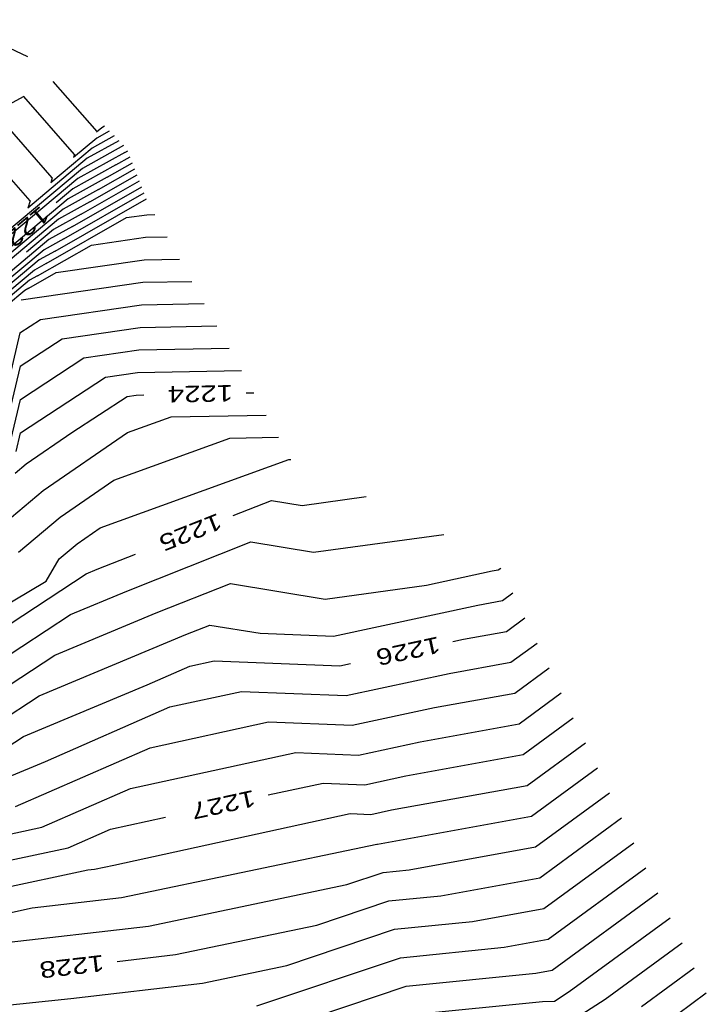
# Model space of a CAD drawing. Header units: feet. Extents: x -19835 to -19507, y 220308 to 220783.
# Tile 49 of 49: x -19624 to -19582, y 220689 to 220750. Entities that reach past the tile are written whole.
import ezdxf

# ---------------------------------------------------------------- set-up
doc = ezdxf.new("R2010")
doc.units = ezdxf.units.FT
doc.header["$LTSCALE"] = 25
doc.header["$MEASUREMENT"] = 0
for name, color, linetype in [('H1_HOEHENLINIEN', 86, 'CONTINUOUS'), ('H1_ZAEHLLIN_TXT', 3, 'CONTINUOUS'), ('H1_ZAEHLLINIEN', 11, 'CONTINUOUS')]:
    doc.layers.add(name, color=color, linetype=linetype)

msp = doc.modelspace()

# ---------------------------------------------------------------- linework, layer by layer
at = {"layer": 'H1_HOEHENLINIEN'}
for p, q in [((-19623.741, 220747.345), (-19628.601, 220749.613)), ((-19622.209, 220745.844), (-19619.53, 220742.786)), ((-19623.994, 220744.917), (-19625.822, 220743.935)), ((-19620.889, 220741.372), (-19623.994, 220744.917)), ((-19619.068, 220743.1), (-19619.232, 220743.008)), ((-19619.232, 220743.008), (-19619.542, 220742.749)), ((-19618.774, 220742.805), (-19619.525, 220742.387)), ((-19619.525, 220742.387), (-19620.943, 220741.202)), ((-19617.892, 220741.922), (-19620.405, 220740.525)), ((-19618.186, 220742.216), (-19620.112, 220741.146)), ((-19620.889, 220741.372), (-19620.943, 220741.202)), ((-19617.829, 220741.499), (-19620.698, 220739.905)), ((-19617.829, 220741.499), (-19617.64, 220741.607)), ((-19623.606, 220738.543), (-19625.975, 220741.249)), ((-19620.112, 220741.146), (-19623.745, 220738.108)), ((-19618.892, 220739.993), (-19617.353, 220740.874)), ((-19620.405, 220740.525), (-19625.145, 220736.561)), ((-19619.955, 220738.486), (-19617.066, 220740.141)), ((-19619.423, 220739.24), (-19617.209, 220740.508)), ((-19620.698, 220739.905), (-19626.546, 220735.014)), ((-19618.892, 220739.993), (-19621.284, 220738.663)), ((-19619.423, 220739.24), (-19621.578, 220738.042)), ((-19621.549, 220736.227), (-19616.635, 220739.041)), ((-19621.018, 220736.98), (-19616.779, 220739.408)), ((-19621.284, 220738.663), (-19629.348, 220731.92)), ((-19623.606, 220738.543), (-19623.745, 220738.108)), ((-19622.081, 220735.474), (-19616.491, 220738.675)), ((-19619.955, 220738.486), (-19621.871, 220737.422)), ((-19621.578, 220738.042), (-19630.749, 220730.373)), ((-19621.871, 220737.422), (-19630.573, 220730.145)), ((-19621.018, 220736.98), (-19622.457, 220736.18)), ((-19622.457, 220736.18), (-19628.994, 220730.713)), ((-19623.144, 220733.967), (-19619.86, 220735.848)), ((-19621.549, 220736.227), (-19622.75, 220735.559)), ((-19619.86, 220735.848), (-19616.563, 220736.326)), ((-19616.563, 220736.326), (-19615.229, 220736.352)), ((-19622.75, 220735.559), (-19628.205, 220730.998)), ((-19622.081, 220735.474), (-19623.044, 220734.939)), ((-19623.044, 220734.939), (-19627.416, 220731.282)), ((-19622.001, 220734.173), (-19616.643, 220734.95)), ((-19616.643, 220734.95), (-19614.475, 220734.991)), ((-19623.675, 220733.214), (-19622.001, 220734.173)), ((-19623.63, 220733.697), (-19625.838, 220731.851)), ((-19624.142, 220732.498), (-19616.723, 220733.574)), ((-19623.144, 220733.967), (-19623.63, 220733.697)), ((-19616.723, 220733.574), (-19613.722, 220733.631)), ((-19623.923, 220733.077), (-19625.049, 220732.135)), ((-19623.675, 220733.214), (-19623.923, 220733.077)), ((-19621.642, 220730.131), (-19616.884, 220730.821)), ((-19616.884, 220730.821), (-19612.215, 220730.91)), ((-19624.208, 220728.448), (-19621.642, 220730.131)), ((-19620.323, 220728.958), (-19616.964, 220729.445)), ((-19616.964, 220729.445), (-19611.462, 220729.55)), ((-19624.197, 220726.415), (-19620.323, 220728.958)), ((-19624.208, 220728.448), (-19625.278, 220723.921)), ((-19619.004, 220727.785), (-19617.045, 220728.069)), ((-19617.045, 220728.069), (-19610.709, 220728.19)), ((-19624.187, 220724.383), (-19619.004, 220727.785)), ((-19624.868, 220723.578), (-19624.197, 220726.415)), ((-19617.655, 220724.397), (-19615, 220725.358)), ((-19615, 220725.358), (-19609.202, 220725.469)), ((-19624.459, 220723.234), (-19624.187, 220724.383)), ((-19622.81, 220720.856), (-19617.655, 220724.397)), ((-19618.486, 220721.489), (-19611.404, 220724.052)), ((-19611.404, 220724.052), (-19608.448, 220724.109)), ((-19619.316, 220718.58), (-19607.809, 220722.746)), ((-19607.809, 220722.746), (-19607.695, 220722.748)), ((-19621.773, 220719.23), (-19618.486, 220721.489)), ((-19625.537, 220718.571), (-19622.81, 220720.856)), ((-19624.318, 220717.098), (-19621.773, 220719.23)), ((-19620.735, 220717.605), (-19619.316, 220718.58)), ((-19606.297, 220717.092), (-19598.347, 220718.182)), ((-19621.834, 220716.684), (-19620.735, 220717.605)), ((-19617.707, 220714.722), (-19610.121, 220717.72)), ((-19610.121, 220717.72), (-19606.297, 220717.092)), ((-19622.625, 220715.318), (-19621.834, 220716.684)), ((-19595.395, 220715.949), (-19595.033, 220716.014)), ((-19595.033, 220716.014), (-19594.878, 220716.127)), ((-19599.399, 220715.084), (-19595.395, 220715.949)), ((-19629.528, 220711.213), (-19622.625, 220715.318)), ((-19615.901, 220713.394), (-19611.374, 220715.183)), ((-19611.374, 220715.183), (-19605.599, 220714.234)), ((-19605.599, 220714.234), (-19599.399, 220715.084)), ((-19621.136, 220713.29), (-19617.707, 220714.722)), ((-19594.779, 220714.134), (-19594.14, 220714.601)), ((-19605.079, 220711.961), (-19596.274, 220713.863)), ((-19596.274, 220713.863), (-19594.779, 220714.134)), ((-19628.408, 220708.518), (-19621.136, 220713.29)), ((-19622.094, 220710.806), (-19615.901, 220713.394)), ((-19614.095, 220712.065), (-19612.627, 220712.645)), ((-19612.627, 220712.645), (-19609.565, 220712.142)), ((-19623.053, 220708.322), (-19614.095, 220712.065)), ((-19609.565, 220712.142), (-19605.079, 220711.961)), ((-19594.271, 220710.374), (-19592.664, 220711.547)), ((-19627.728, 220707.109), (-19622.094, 220710.806)), ((-19598.032, 220709.692), (-19594.271, 220710.374)), ((-19594.017, 220708.493), (-19591.926, 220710.021)), ((-19604.318, 220708.334), (-19598.032, 220709.692)), ((-19627.049, 220705.699), (-19623.053, 220708.322)), ((-19615.064, 220707.642), (-19610.704, 220708.592)), ((-19610.704, 220708.592), (-19604.318, 220708.334)), ((-19598.912, 220707.606), (-19594.017, 220708.493)), ((-19593.763, 220706.613), (-19591.188, 220708.494)), ((-19622.661, 220704.319), (-19615.064, 220707.642)), ((-19603.937, 220706.52), (-19598.912, 220707.606)), ((-19616.272, 220705.152), (-19609.044, 220706.726)), ((-19609.044, 220706.726), (-19603.937, 220706.52)), ((-19599.791, 220705.52), (-19593.763, 220706.613)), ((-19603.557, 220704.707), (-19599.791, 220705.52)), ((-19593.255, 220702.853), (-19589.712, 220705.441)), ((-19624.492, 220701.556), (-19616.272, 220705.152)), ((-19617.48, 220702.662), (-19607.384, 220704.861)), ((-19607.384, 220704.861), (-19603.557, 220704.707)), ((-19624.97, 220703.354), (-19622.661, 220704.319)), ((-19593.001, 220700.972), (-19588.974, 220703.914)), ((-19601.549, 220701.349), (-19593.255, 220702.853)), ((-19622.885, 220700.298), (-19617.48, 220702.662)), ((-19592.747, 220699.092), (-19588.236, 220702.387)), ((-19618.5, 220697.986), (-19604.063, 220701.131)), ((-19604.063, 220701.131), (-19602.796, 220701.08)), ((-19602.796, 220701.08), (-19601.549, 220701.349)), ((-19602.4, 220699.268), (-19593.001, 220700.972)), ((-19626.426, 220699.542), (-19622.885, 220700.298)), ((-19618.021, 220696), (-19602.437, 220699.259)), ((-19602.437, 220699.259), (-19602.415, 220699.267)), ((-19602.415, 220699.267), (-19602.4, 220699.268)), ((-19592.239, 220695.332), (-19586.76, 220699.334)), ((-19600.467, 220697.692), (-19592.747, 220699.092)), ((-19619.667, 220697.742), (-19618.5, 220697.986)), ((-19627.752, 220696.056), (-19620.071, 220697.695)), ((-19620.071, 220697.695), (-19619.667, 220697.742)), ((-19604.269, 220696.79), (-19602.061, 220697.533)), ((-19602.061, 220697.533), (-19600.467, 220697.692)), ((-19591.985, 220693.451), (-19586.022, 220697.807)), ((-19616.374, 220694.259), (-19604.269, 220696.79)), ((-19591.731, 220691.571), (-19585.284, 220696.281)), ((-19623.477, 220695.367), (-19618.021, 220696)), ((-19628.415, 220694.313), (-19623.477, 220695.367)), ((-19596.603, 220694.54), (-19592.239, 220695.332)), ((-19601.353, 220694.064), (-19596.603, 220694.54)), ((-19626.883, 220693.038), (-19616.374, 220694.259)), ((-19607.933, 220691.853), (-19601.353, 220694.064)), ((-19594.671, 220692.964), (-19591.985, 220693.451)), ((-19588.495, 220689.804), (-19583.808, 220693.227)), ((-19600.999, 220692.33), (-19594.671, 220692.964)), ((-19609.765, 220689.384), (-19600.999, 220692.33)), ((-19613.081, 220690.776), (-19607.933, 220691.853)), ((-19600.645, 220690.596), (-19592.738, 220691.389)), ((-19592.738, 220691.389), (-19591.731, 220691.571)), ((-19586.293, 220689.347), (-19583.071, 220691.701)), ((-19621.117, 220689.843), (-19613.081, 220690.776)), ((-19609.455, 220687.635), (-19600.645, 220690.596)), ((-19584.09, 220688.89), (-19582.333, 220690.174)), ((-19628.063, 220689.123), (-19621.117, 220689.843)), ((-19591.66, 220687.783), (-19588.495, 220689.804))]:
    msp.add_line(p, q, dxfattribs=at)
at = {"layer": 'H1_ZAEHLLINIEN'}
for p, q in [((-19622.247, 220739.957), (-19624.985, 220743.083)), ((-19618.48, 220742.511), (-19619.818, 220741.767)), ((-19619.818, 220741.767), (-19622.344, 220739.655)), ((-19618.36, 220740.746), (-19620.991, 220739.284)), ((-19618.36, 220740.746), (-19617.496, 220741.241)), ((-19622.247, 220739.957), (-19622.344, 220739.655)), ((-19620.486, 220737.733), (-19616.922, 220739.774)), ((-19620.991, 220739.284), (-19622.014, 220738.428)), ((-19620.486, 220737.733), (-19622.164, 220736.801)), ((-19617.719, 220737.523), (-19616.482, 220737.702)), ((-19616.482, 220737.702), (-19615.982, 220737.712)), ((-19622.612, 220734.721), (-19617.719, 220737.523)), ((-19622.164, 220736.801), (-19623.826, 220735.411)), ((-19622.612, 220734.721), (-19623.337, 220734.318)), ((-19623.337, 220734.318), (-19626.627, 220731.567)), ((-19616.804, 220732.197), (-19612.969, 220732.271)), ((-19622.962, 220731.305), (-19616.804, 220732.197)), ((-19624.218, 220730.48), (-19622.962, 220731.305)), ((-19624.218, 220730.48), (-19625.688, 220724.265)), ((-19610.421, 220726.82), (-19609.955, 220726.829)), ((-19621.059, 220724.397), (-19617.685, 220726.611)), ((-19617.685, 220726.611), (-19617.125, 220726.692)), ((-19617.125, 220726.692), (-19616.659, 220726.701)), ((-19623.848, 220722.481), (-19621.059, 220724.397)), ((-19624.509, 220721.927), (-19623.848, 220722.481)), ((-19611.215, 220719.331), (-19608.868, 220720.258)), ((-19608.868, 220720.258), (-19606.995, 220719.95)), ((-19606.995, 220719.95), (-19603.101, 220720.484)), ((-19619.514, 220716.051), (-19617.167, 220716.978)), ((-19620.177, 220715.774), (-19619.514, 220716.051)), ((-19629.087, 220709.927), (-19620.177, 220715.774)), ((-19594.525, 220712.254), (-19593.402, 220713.074)), ((-19597.153, 220711.777), (-19594.525, 220712.254)), ((-19597.798, 220711.638), (-19597.153, 220711.777)), ((-19616.455, 220708.995), (-19613.856, 220710.132)), ((-19613.856, 220710.132), (-19612.365, 220710.457)), ((-19612.365, 220710.457), (-19604.698, 220710.148)), ((-19604.698, 220710.148), (-19604.054, 220710.287)), ((-19624.012, 220705.838), (-19616.455, 220708.995)), ((-19593.509, 220704.733), (-19590.45, 220706.967)), ((-19626.37, 220704.29), (-19624.012, 220705.838)), ((-19600.67, 220703.435), (-19593.509, 220704.733)), ((-19603.176, 220702.893), (-19600.67, 220703.435)), ((-19609.079, 220702.265), (-19605.723, 220702.996)), ((-19605.723, 220702.996), (-19603.176, 220702.893)), ((-19618.688, 220700.172), (-19615.332, 220700.903)), ((-19592.493, 220697.212), (-19587.498, 220700.861)), ((-19621.278, 220699.039), (-19618.688, 220700.172)), ((-19627.089, 220697.799), (-19621.278, 220699.039)), ((-19598.535, 220696.116), (-19592.493, 220697.212)), ((-19606.101, 220694.322), (-19601.707, 220695.799)), ((-19601.707, 220695.799), (-19598.535, 220696.116)), ((-19590.698, 220690.26), (-19584.546, 220694.754)), ((-19614.728, 220692.518), (-19606.101, 220694.322)), ((-19618.282, 220692.105), (-19614.728, 220692.518)), ((-19591.602, 220689.683), (-19590.698, 220690.26)), ((-19600.291, 220688.862), (-19592.332, 220689.66)), ((-19592.332, 220689.66), (-19591.602, 220689.683))]:
    msp.add_line(p, q, dxfattribs=at)

# ---------------------------------------------------------------- texts
at = {"layer": 'H1_ZAEHLLIN_TXT', "width": 1.333333}
for s, rotation, p in [('1220', 219.9, (-19622.949, 220738.299)), ('1224', 181.1, (-19611.23, 220727.305)), ('1225', 201.6, (-19612.142, 220719.502)), ('1226', 192.2, (-19598.686, 220711.958)), ('1227', 192.3, (-19609.967, 220702.583)), ('1228', 186.6, (-19619.134, 220692.509))]:
    msp.add_text(s, height=1, rotation=rotation, dxfattribs=at).set_placement(p)

doc.saveas('drawing.dxf')
